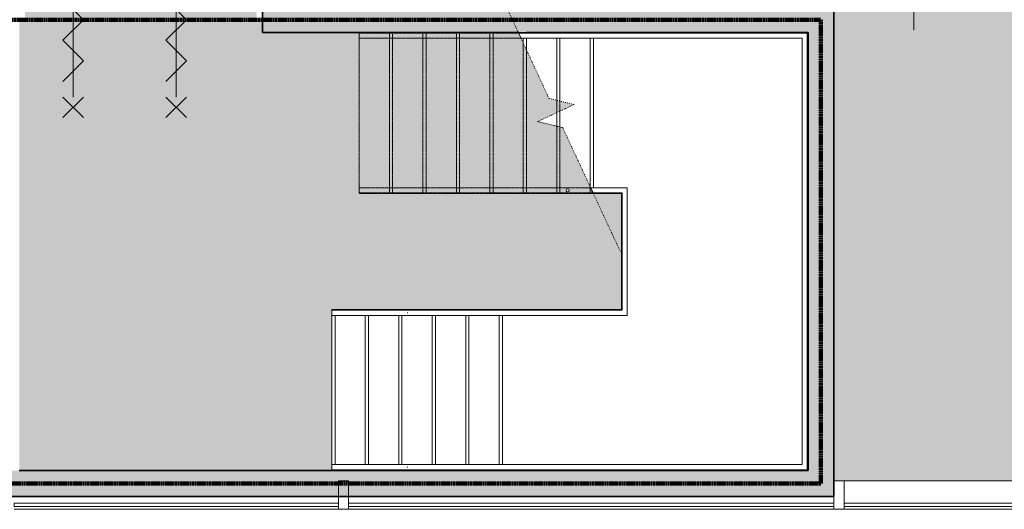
# Model space of a CAD drawing. Header units: millimetres. Extents: x 78984 to 109533, y 218 to 35070.
# Tile 12 of 28: x 94352 to 102002, y 6166 to 9966. Entities that reach past the tile are written whole.
import ezdxf

# ---------------------------------------------------------------- set-up
doc = ezdxf.new("R2010")
doc.units = ezdxf.units.MM
for name, pattern in [('Dash dot', [15.875, 6.35, -4.7625, 0, -4.7625]), ('dash fine', [1.53, 1, -0.53]), ('dash-dash', [6, 3, -1, 1, -1])]:
    doc.linetypes.add(name, pattern=pattern)
for name, color, linetype, lineweight in [('A-ANNO-DIMS', 211, 'Continuous', 9), ('A-ANNO-DIMS-100', 211, 'Continuous', 9), ('A-AREA-PATT', 32, 'Continuous', 9), ('A-DETL', 90, 'Continuous', 13), ('A-FLOR-HRAL', 11, 'Continuous', 13), ('A-GLAZ-CURT', 52, 'Continuous', 13), ('A-GLAZ-CWMG', 51, 'Continuous', 13), ('A-WALL', 113, 'Continuous', 18), ('A-WALL-PATT', 111, 'Continuous', 35), ('S-STRS', 31, 'Continuous', 13), ('S-STRS-MBND', 31, 'dash fine', 9)]:
    doc.layers.add(name, color=color, linetype=linetype, lineweight=lineweight)
doc.styles.add('Arial', font='arial.ttf', dxfattribs={"height": 180})
doc.dimstyles.new('1_8mm', dxfattribs={"dimscale": 304.8, "dimtxt": 183.646692, "dimasz": 0.918635, "dimexe": 0.492126, "dimexo": 0.0625, "dimgap": 0.059055, "dimtad": 1, "dimdec": 0, "dimrnd": 5, "dimzin": 0, "dimdsep": 46, "dimtxsty": 'Arial', "dimblk1": 'DOTSMALL', "dimblk2": 'DOTSMALL', "dimsah": 1, "dimcen": 0.09, "dimdle": 0.590551, "dimazin": 0, "dimtfac": 1, "dimtdec": 4, "dimtix": 1, "dimtmove": 0, "dimatfit": 3, "dimfxl": 0.492126, "dimfxlon": 1, "dimtvp": 1, "dimtolj": 1, "dimtzin": 0, "dimlwd": 13, "dimlwe": 13, "dimarcsym": 2})

# ---------------------------------------------------------------- blocks, each defined once
blk = doc.blocks.new('System Panel - glas_offset-35-7520141-plot_02')
at = {"layer": 'A-GLAZ-CURT'}
for p, q in [((775, -22.5), (-775, -22.5)), ((-775, -22.5), (-775, -47.5)), ((-775, -47.5), (775, -47.5)), ((775, -47.5), (775, -22.5))]:
    blk.add_line(p, q, dxfattribs=at)
blk = doc.blocks.new('Rectangular Mullion - 80x220-7520138-plot_02')
at = {"layer": 'A-GLAZ-CWMG'}
for p, q in [((100757.8, 6385.6), (102297.8, 6385.6)), ((100757.8, 6165.6), (102307.8, 6165.6))]:
    blk.add_line(p, q, dxfattribs=at)
blk = doc.blocks.new('System Panel - glas_offset-35-7519958-plot_02')
at = {"layer": 'A-GLAZ-CURT'}
for p, q in [((1260, -22.5), (-1260, -22.5)), ((-1260, -22.5), (-1260, -47.5)), ((-1260, -47.5), (1260, -47.5)), ((1260, -47.5), (1260, -22.5))]:
    blk.add_line(p, q, dxfattribs=at)
blk = doc.blocks.new('Rectangular Mullion - 80x220-7519956-plot_02')
at = {"layer": 'A-GLAZ-CWMG'}
blk.add_line((94307.7, 6165.6), (96827.7, 6165.6), dxfattribs=at)
blk = doc.blocks.new('Rectangular Mullion - 80x220-7500623-plot_02')
at = {"layer": 'A-GLAZ-CWMG'}
for p, q in [((-40, 220), (40, 220)), ((-40, 0), (-40, 220)), ((40, 220), (40, 0)), ((40, 0), (-40, 0))]:
    blk.add_line(p, q, dxfattribs=at)
blk = doc.blocks.new('System Panel - glas_offset-35-7520097-plot_02')
at = {"layer": 'A-GLAZ-CURT'}
for p, q in [((1885.046875, -22.5), (-1885.046875, -22.5)), ((-1885.046875, -22.5), (-1885.046875, -47.5)), ((-1885.046875, -47.5), (1885.046875, -47.5)), ((1885.046875, -47.5), (1885.046875, -22.5))]:
    blk.add_line(p, q, dxfattribs=at)
blk = doc.blocks.new('Rectangular Mullion - 80x220-7520095-plot_02')
at = {"layer": 'A-GLAZ-CWMG'}
blk.add_line((96907.7, 6165.6), (100677.8, 6165.6), dxfattribs=at)
blk = doc.blocks.new('Railing - 25mm-7604522-plot_02')
at = {"layer": 'A-FLOR-HRAL'}
blk.add_arc((0, 0), 12.5, 216.71792, 273.39395, dxfattribs=at)
blk = doc.blocks.new('Railing - 25mm-7605725-plot_02')
at = {"layer": 'A-FLOR-HRAL'}
for start, end in [(360, 180), (180, 360)]:
    blk.add_arc((0, 0), 12.5, start, end, dxfattribs=at)
blk = doc.blocks.new('Railing - Railing-7605895-plot_02')
at = {"extrusion": (0, 0, -1), "zscale": -1}
for name, p, rotation in [('Railing - 25mm-7605725-plot_02', (-98609.6, 8640.9), 90.00000000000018), ('Railing - 25mm-7604522-plot_02', (-98809.6, 8640.9), 90.00000000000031)]:
    blk.add_blockref(name, p, dxfattribs=dict(at, rotation=rotation))
blk = doc.blocks.new('Top Rail Type - Top Rail_Internal_-7605907-plot_02')
at = {"layer": 'A-FLOR-HRAL'}
for p, q in [((97398.7, 6512.2), (96777.2, 6512.2)), ((96777.2, 6472.2), (97398.7, 6472.2))]:
    blk.add_line(p, q, dxfattribs=at)
at = {"layer": 'A-FLOR-HRAL', "flags": 128}
for points in [[(96777.2, 6490.3), (96777.2, 6492.2), (96777.2, 6494.1)], [(97364.3, 6494.7), (97364.1, 6492.2), (97364.3, 6489.7)]]:
    blk.add_lwpolyline(points, dxfattribs=at)
blk = doc.blocks.new('Top Rail Type - Top Rail_Internal_-V19-plot_02')
at = {"layer": 'A-FLOR-HRAL', "linetype": 'dash fine'}
for p, q in [((96989.6, 9821.3), (96989.6, 9861.3)), ((98228.6, 9861.3), (96989.6, 9861.3)), ((98247.3, 9821.3), (96989.6, 9821.3))]:
    blk.add_line(p, q, dxfattribs=at)
at = {"layer": 'A-FLOR-HRAL'}
for p, q in [((98228.6, 9861.3), (98247.3, 9821.3)), ((99069.6, 9861.3), (98228.6, 9861.3)), ((99069.6, 9821.3), (98247.3, 9821.3)), ((100470.6, 9861.3), (99069.6, 9861.3)), ((100430.6, 9821.3), (99069.6, 9821.3)), ((100430.6, 6512.2), (100430.6, 9821.3)), ((100470.6, 6472.2), (100470.6, 9861.3)), ((96777.2, 6512.2), (96777.2, 6472.2)), ((96777.2, 6512.2), (98077.2, 6512.2)), ((98077.2, 6512.2), (100430.6, 6512.2)), ((96777.2, 6472.2), (98077.2, 6472.2)), ((98077.2, 6472.2), (100470.6, 6472.2))]:
    blk.add_line(p, q, dxfattribs=at)
blk = doc.blocks.new('Top Rail Type - Top Rail_Internal_-7605923-plot_02')
at = {"layer": 'A-FLOR-HRAL'}
for p, q in [((97398.7, 7710.1), (96777.2, 7710.1)), ((96777.2, 7670.1), (97398.7, 7670.1))]:
    blk.add_line(p, q, dxfattribs=at)
at = {"layer": 'A-FLOR-HRAL', "flags": 128}
for points in [[(96777.2, 7688.2), (96777.2, 7690.1), (96777.2, 7692)], [(97364.3, 7692.6), (97364.1, 7690.1), (97364.3, 7687.6)]]:
    blk.add_lwpolyline(points, dxfattribs=at)
blk = doc.blocks.new('Top Rail Type - Top Rail_Internal_-V20-plot_02')
at = {"layer": 'A-FLOR-HRAL', "linetype": 'dash fine'}
for p, q in [((96989.6, 8620.9), (96989.6, 8660.9)), ((98788.4, 8660.9), (96989.6, 8660.9)), ((98807, 8620.9), (96989.6, 8620.9))]:
    blk.add_line(p, q, dxfattribs=at)
at = {"layer": 'A-FLOR-HRAL'}
for p, q in [((98788.4, 8660.9), (98807, 8620.9)), ((98809.6, 8660.9), (98788.4, 8660.9)), ((99072.6, 8660.9), (98809.6, 8660.9)), ((99072.6, 7670.1), (99072.6, 8660.9)), ((98809.6, 8620.9), (98807, 8620.9)), ((99032.6, 8620.9), (98809.6, 8620.9)), ((99032.6, 7710.1), (99032.6, 8620.9)), ((96777.2, 7710.1), (96777.2, 7670.1)), ((96777.2, 7710.1), (98077.2, 7710.1)), ((96777.2, 7670.1), (98077.2, 7670.1)), ((98077.2, 7710.1), (99032.6, 7710.1)), ((98077.2, 7670.1), (99072.6, 7670.1))]:
    blk.add_line(p, q, dxfattribs=at)
blk = doc.blocks.new('Railing - Railing-7618281-plot_02')
at = {"extrusion": (0, 0, -1), "zscale": -1}
for name, p, rotation in [('Railing - 25mm-7605725-plot_02', (-98609.6, 8640.9), 90.00000000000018), ('Railing - 25mm-7604522-plot_02', (-98809.6, 8640.9), 90.00000000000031)]:
    blk.add_blockref(name, p, dxfattribs=dict(at, rotation=rotation))
blk = doc.blocks.new('Top Rail Type - Top Rail_Internal_-7618293-plot_02')
at = {"layer": 'A-FLOR-HRAL'}
for p, q in [((97398.7, 6512.2), (96777.2, 6512.2)), ((96777.2, 6472.2), (97398.7, 6472.2))]:
    blk.add_line(p, q, dxfattribs=at)
at = {"layer": 'A-FLOR-HRAL', "flags": 128}
for points in [[(96777.2, 6490.3), (96777.2, 6492.2), (96777.2, 6494.1)], [(97364.3, 6494.7), (97364.1, 6492.2), (97364.3, 6489.7)]]:
    blk.add_lwpolyline(points, dxfattribs=at)
blk = doc.blocks.new('Top Rail Type - Top Rail_Internal_-V23-plot_02')
at = {"layer": 'A-FLOR-HRAL', "linetype": 'dash fine'}
for p, q in [((96989.6, 9821.3), (96989.6, 9861.3)), ((98228.6, 9861.3), (96989.6, 9861.3)), ((98247.3, 9821.3), (96989.6, 9821.3))]:
    blk.add_line(p, q, dxfattribs=at)
at = {"layer": 'A-FLOR-HRAL'}
for p, q in [((98228.6, 9861.3), (98247.3, 9821.3)), ((99069.6, 9861.3), (98228.6, 9861.3)), ((99069.6, 9821.3), (98247.3, 9821.3)), ((100470.6, 9861.3), (99069.6, 9861.3)), ((100430.6, 9821.3), (99069.6, 9821.3)), ((100430.6, 6512.2), (100430.6, 9821.3)), ((100470.6, 6472.2), (100470.6, 9861.3)), ((96777.2, 6512.2), (96777.2, 6472.2)), ((96777.2, 6512.2), (98077.2, 6512.2)), ((98077.2, 6512.2), (100430.6, 6512.2)), ((96777.2, 6472.2), (98077.2, 6472.2)), ((98077.2, 6472.2), (100470.6, 6472.2))]:
    blk.add_line(p, q, dxfattribs=at)
blk = doc.blocks.new('Top Rail Type - Top Rail_Internal_-7618309-plot_02')
at = {"layer": 'A-FLOR-HRAL'}
for p, q in [((97398.7, 7710.1), (96777.2, 7710.1)), ((96777.2, 7670.1), (97398.7, 7670.1))]:
    blk.add_line(p, q, dxfattribs=at)
at = {"layer": 'A-FLOR-HRAL', "flags": 128}
for points in [[(96777.2, 7688.2), (96777.2, 7690.1), (96777.2, 7692)], [(97364.3, 7692.6), (97364.1, 7690.1), (97364.3, 7687.6)]]:
    blk.add_lwpolyline(points, dxfattribs=at)
blk = doc.blocks.new('Top Rail Type - Top Rail_Internal_-V24-plot_02')
at = {"layer": 'A-FLOR-HRAL', "linetype": 'dash fine'}
for p, q in [((96989.6, 8620.9), (96989.6, 8660.9)), ((98788.4, 8660.9), (96989.6, 8660.9)), ((98807, 8620.9), (96989.6, 8620.9))]:
    blk.add_line(p, q, dxfattribs=at)
at = {"layer": 'A-FLOR-HRAL'}
for p, q in [((98788.4, 8660.9), (98807, 8620.9)), ((98809.6, 8660.9), (98788.4, 8660.9)), ((99072.6, 8660.9), (98809.6, 8660.9)), ((99072.6, 7670.1), (99072.6, 8660.9)), ((98809.6, 8620.9), (98807, 8620.9)), ((99032.6, 8620.9), (98809.6, 8620.9)), ((99032.6, 7710.1), (99032.6, 8620.9)), ((96777.2, 7710.1), (96777.2, 7670.1)), ((96777.2, 7710.1), (98077.2, 7710.1)), ((96777.2, 7670.1), (98077.2, 7670.1)), ((98077.2, 7710.1), (99032.6, 7710.1)), ((98077.2, 7670.1), (99072.6, 7670.1))]:
    blk.add_line(p, q, dxfattribs=at)
blk = doc.blocks.new('DIMBLOCK36-plot_02')
at = {"layer": 'A-ANNO-DIMS-100', "lineweight": 25}
h = blk.add_hatch(color=256, dxfattribs=at)
edge = h.paths.add_edge_path()
edge.add_arc((101298.6, 11665.7), 35, 0, 360)
h = blk.add_hatch(color=256, dxfattribs=at)
edge = h.paths.add_edge_path()
edge.add_arc((101298.6, 10065.7), 35, 0, 360)
at = {"layer": 'A-ANNO-DIMS-100', "lineweight": 13}
for p, q in [((101298.6, 9885.7), (101298.6, 11845.7)), ((101298.6, 11665.7), (101148.6, 11665.7)), ((101298.6, 11665.7), (101448.6, 11665.7)), ((101298.6, 10065.7), (101148.6, 10065.7)), ((101298.6, 10065.7), (101448.6, 10065.7))]:
    blk.add_line(p, q, dxfattribs=at)
at = {"layer": 'A-ANNO-DIMS-100', "lineweight": 25}
for centre in [(101298.6, 11665.7), (101298.6, 10065.7)]:
    blk.add_circle(centre, 35, dxfattribs=at)
at = {"layer": 'A-ANNO-DIMS-100', "color": 0, "lineweight": 13, "insert": (101046.9, 10588.8), "char_height": 180, "width": 664.518, "attachment_point": 1, "rotation": 90, "line_spacing_factor": 0.941778, "style": 'Arial'}
blk.add_mtext('1600', dxfattribs=at)
blk = doc.blocks.new('_DotSmall')
at = {"color": 0, "linetype": 'ByBlock', "const_width": 0.5}
blk.add_lwpolyline([(-0.0625, 0, 1), (0.0625, 0, 1)], format="xyb", close=True, dxfattribs=at)

msp = doc.modelspace()

# ---------------------------------------------------------------- hatches: boundary and pattern name
at = {"layer": 'A-AREA-PATT'}
h = msp.add_hatch(color=9, dxfattribs=at)
h.paths.add_polyline_path([(100717.8, 6385.6), (102297.8, 6385.6), (102297.8, 6485.6), (102347.8, 6485.6), (102347.8, 7385.6), (102297.8, 7385.6), (102297.8, 11465.8), (102047.6, 11465.8), (102047.6, 12065.8), (102297.8, 12065.8), (102297.8, 12445.7), (102347.8, 12445.7), (102347.8, 13345.7), (102297.8, 13345.7), (102297.8, 13645.7), (102347.8, 13645.7), (102347.8, 14545.7), (102297.8, 14545.7), (102297.8, 17315.7), (102347.8, 17315.7), (102347.8, 18215.7), (102297.8, 18215.7), (102297.8, 19565.2), (102047.6, 19565.2), (102047.6, 20165.2), (102297.8, 20165.2), (102297.8, 25165.7), (88647.7, 25165.7), (88647.7, 27665.6), (88547.4, 27665.6), (88547.4, 28265.6), (89147.4, 28265.6), (89147.4, 28065.8), (104107.8, 28065.8), (104107.8, 28145.8), (104157.8, 28145.8), (104157.8, 28920.8), (104107.8, 28920.8), (104107.8, 29265.7), (99707.8, 29265.7), (99707.8, 29315.7), (98932.8, 29315.7), (98932.8, 29265.7), (94282.8, 29265.7), (94282.8, 29315.7), (93507.8, 29315.7), (93507.8, 29265.7), (93207.8, 29265.7), (93207.8, 29315.7), (92432.8, 29315.7), (92432.8, 29265.7), (87907.8, 29265.7), (87907.8, 33279.8), (87957.8, 33279.8), (87957.8, 33345.7), (86197.8, 33345.7), (86197.8, 33245.7), (86147.8, 33245.7), (86147.8, 32345.7), (86197.8, 32345.7), (86197.8, 27185.8), (86147.8, 27185.8), (86147.8, 26285.8), (86197.8, 26285.8), (86197.8, 25985.8), (86147.8, 25985.8), (86147.8, 25085.8), (86197.8, 25085.8), (86197.8, 22510.7), (86147.8, 22510.7), (86147.8, 21610.7), (86197.8, 21610.7), (86197.8, 20165.8), (86447.8, 20165.8), (86447.8, 19565.8), (86197.8, 19565.8), (86197.8, 16350.7), (86147.8, 16350.7), (86147.8, 15450.7), (86197.8, 15450.7), (86197.8, 15260.7), (86147.8, 15260.7), (86147.8, 14360.7), (86197.8, 14360.7), (86197.8, 12065.8), (86447.8, 12065.8), (86447.8, 11465.8), (86197.8, 11465.8), (86197.8, 7485.7), (86147.8, 7485.7), (86147.8, 6585.7), (86197.8, 6585.7), (86196.9, 6451.8), (86147.8, 6451.8), (86147.8, 6385.6), (88647.7, 6385.6), (88647.7, 14015.7), (90447.7, 14015.7), (90447.7, 13965.7), (91347.7, 13965.7), (91347.7, 14015.7), (91647.7, 14015.7), (91647.7, 13965.7), (92547.7, 13965.7), (92547.7, 14015.7), (94347.7, 14015.7), (94347.7, 10065.7), (96777.8, 10065.7), (96777.8, 10665.7), (96827.8, 10665.7), (96827.8, 11565.7), (96777.8, 11565.7), (96777.8, 14015.7), (100677.8, 14015.7), (100677.8, 6385.6)])
h.paths.add_polyline_path([(88697.7, 8140.6), (88697.7, 8915.6), (88687.7, 8915.6), (88687.7, 8140.6)])
h.paths.add_polyline_path([(88687.7, 9910.7), (88697.7, 9910.7), (88697.7, 10685.7), (88687.7, 10685.7), (88687.7, 10563.1)])
h.paths.add_polyline_path([(95292.7, 9965.7), (96192.7, 9965.7), (96192.7, 10025.7), (94392.7, 10025.7), (94392.7, 9965.7)])
h.paths.add_polyline_path([(99177.8, 13965.7), (99177.8, 13975.7), (98277.8, 13975.7), (98277.8, 13965.7), (98564.8, 13965.7)])
h.paths.add_polyline_path([(100295.5, 15515.8), (100100.3, 15515.8), (100100.3, 15565.8), (99200.3, 15565.8), (99200.3, 15515.8), (96369.2, 15515.8), (96369.2, 15565.8), (95469.2, 15565.8), (95469.2, 15515.8), (94079.8, 15515.8), (94079.8, 15565.8), (93179.8, 15565.8), (93179.8, 15515.8), (91929.8, 15515.8), (91929.8, 15565.8), (91029.8, 15565.8), (91029.8, 15515.8), (89692.7, 15515.8), (89692.7, 15565.8), (88792.7, 15565.8), (88792.7, 15515.8), (88647.7, 15515.8), (88647.7, 23515.8), (88792.7, 23515.8), (88792.7, 23465.8), (89692.7, 23465.8), (89692.7, 23515.8), (91029.8, 23515.8), (91029.8, 23465.8), (91929.8, 23465.8), (91929.8, 23515.8), (93179.8, 23515.8), (93179.8, 23465.8), (94079.8, 23465.8), (94079.8, 23515.8), (95469.2, 23515.8), (95469.2, 23465.8), (96369.2, 23465.8), (96369.2, 23515.8), (99200.3, 23515.8), (99200.3, 23465.8), (100100.3, 23465.8), (100100.3, 23515.8), (100334.8, 23515.8), (100334.6, 15515.8), (100322.3, 15515.8)])
h.paths.add_polyline_path([(102337.8, 22865.5), (102347.8, 22865.5), (102347.8, 24665.5), (102337.8, 24665.5), (102337.8, 23465.8)])
h.paths.add_polyline_path([(101453, 25205.7), (101480.3, 25205.7), (101480.3, 25265.7), (100580.3, 25265.7), (100580.3, 25205.7)])
h.paths.add_polyline_path([(99010.4, 25205.7), (99785.4, 25205.7), (99785.4, 25265.7), (99010.4, 25265.7)])
h.paths.add_polyline_path([(95676.5, 25205.7), (95935.2, 25205.7), (95935.2, 25265.7), (95160.2, 25265.7), (95160.2, 25205.7), (95284.8, 25205.7)])
h.paths.add_polyline_path([(93357.8, 28015.8), (93747.2, 28015.8), (93747.2, 28025.8), (92847.2, 28025.8), (92847.2, 28015.8)])
h.paths.add_polyline_path([(90097.3, 28015.8), (90097.3, 28025.8), (89197.3, 28025.8), (89197.3, 28015.8), (89900, 28015.8)])
h = msp.add_hatch(color=9, dxfattribs=at)
h.paths.add_polyline_path([(100477.8, 6465.6), (100477.8, 9865.7), (100476, 9865.7), (100476, 6466.8), (96777.2, 6466.8), (96777.2, 7715.5), (99027.2, 7715.5), (99027.2, 8615.5), (98809.6, 8615.5), (98802.3, 8631.1), (98799.8, 8633.1), (98797.4, 8638.1), (98796.4, 8643.7), (98570.7, 9127.8), (98376.2, 9175.1), (98659.4, 9307.1), (98465, 9354.4), (98226.1, 9865.7), (96237.7, 9865.7), (96237.7, 9965.7), (94347.7, 9965.7), (94347.7, 6465.6), (100476, 6465.6)])
h.paths.add_polyline_path([(98609.6, 8628.4), (98604.1, 8629.6), (98599.8, 8633.1), (98597.4, 8638.1), (98597.4, 8643.7), (98599.8, 8648.7), (98604.1, 8652.2), (98609.6, 8653.4), (98615, 8652.2), (98619.3, 8648.7), (98621.7, 8643.7), (98621.7, 8638.1), (98619.3, 8633.1), (98615, 8629.6)])
at = {"layer": 'A-WALL-PATT', "lineweight": 18}
for points in [[(100189.4, 9865.7), (100477.8, 9865.7), (100477.8, 10065.7), (96237.7, 10065.7), (96237.7, 9865.7), (100008.9, 9865.7)], [(100677.8, 6465.6), (100677.8, 10065.7), (100477.8, 10065.7), (100477.8, 6465.6)], [(100677.8, 6265.6), (100677.8, 6465.6), (92147.7, 6465.6), (92147.7, 6265.6), (100477.8, 6265.6)]]:
    msp.add_hatch(color=256, dxfattribs=at).paths.add_polyline_path(points)

# ---------------------------------------------------------------- linework, layer by layer
at = {"layer": 'A-DETL'}
for p, q in [((94767.7, 10565.7), (94767.7, 9365.7)), ((95567.7, 10565.7), (95567.7, 9365.7)), ((94687.7, 10125.7), (94847.7, 9965.7)), ((95487.7, 10125.7), (95647.7, 9965.7)), ((94687.7, 9805.7), (94847.7, 9965.7)), ((95487.7, 9805.7), (95647.7, 9965.7)), ((94687.7, 9805.7), (94847.7, 9645.7)), ((95487.7, 9805.7), (95647.7, 9645.7)), ((94687.7, 9485.7), (94847.7, 9645.7)), ((95487.7, 9485.7), (95647.7, 9645.7)), ((94687.7, 9365.7), (94847.7, 9205.7)), ((94847.7, 9365.7), (94687.7, 9205.7)), ((95487.7, 9365.7), (95647.7, 9205.7)), ((95647.7, 9365.7), (95487.7, 9205.7))]:
    msp.add_line(p, q, dxfattribs=at)
at = {"layer": 'A-DETL', "linetype": 'dash-dash', "lineweight": 100}
for p, q in [((94247.7, 9965.7), (100577.8, 9965.7)), ((100577.8, 9965.7), (100577.8, 6365.6)), ((100577.8, 6365.6), (92047.7, 6365.6))]:
    msp.add_line(p, q, dxfattribs=at)
at = {"layer": 'A-WALL', "lineweight": 35}
for p, q in [((96237.7, 10065.7), (96237.7, 9865.7)), ((100677.8, 6265.6), (100677.8, 10065.7)), ((96237.7, 9865.7), (98226.6, 9865.7)), ((98289.6, 9865.7), (100477.8, 9865.7)), ((100477.8, 9865.7), (100477.8, 6465.6)), ((100477.8, 6465.6), (94347.7, 6465.6)), ((91947.7, 6265.6), (100677.8, 6265.6))]:
    msp.add_line(p, q, dxfattribs=at)
at = {"layer": 'S-STRS'}
for p, q in [((98289.6, 9866.7), (98226.1, 9866.7)), ((98289.6, 9866.7), (98226.1, 9866.7)), ((98264.6, 9861.3), (98264.6, 9866.7)), ((98264.6, 9861.3), (98264.6, 9866.7)), ((98264.6, 9784.2), (98264.6, 9821.3)), ((98264.6, 9784.2), (98264.6, 9821.3)), ((98289.6, 9861.3), (98289.6, 9866.7)), ((98289.6, 9861.3), (98289.6, 9866.7)), ((98289.6, 9730.6), (98289.6, 9821.3)), ((98289.6, 9730.6), (98289.6, 9821.3)), ((98524.6, 9861.3), (98524.6, 9865.7)), ((98524.6, 9861.3), (98524.6, 9865.7)), ((98524.6, 9339.9), (98524.6, 9821.3)), ((98524.6, 9339.9), (98524.6, 9821.3)), ((98549.6, 9861.3), (98549.6, 9865.7)), ((98549.6, 9861.3), (98549.6, 9865.7)), ((98549.6, 9333.8), (98549.6, 9821.3)), ((98549.6, 9333.8), (98549.6, 9821.3)), ((98784.6, 9861.3), (98784.6, 9865.7)), ((98784.6, 9861.3), (98784.6, 9865.7)), ((98784.6, 8669.1), (98784.6, 9821.3)), ((98784.6, 8669.1), (98784.6, 9821.3)), ((98809.6, 9861.3), (98809.6, 9865.7)), ((98809.6, 9861.3), (98809.6, 9865.7)), ((98809.6, 8660.9), (98809.6, 9821.3)), ((98809.6, 8660.9), (98809.6, 9821.3)), ((100476, 6466.8), (100476, 9865.8)), ((100476, 6466.8), (100476, 9865.8)), ((98524.6, 9139), (98524.6, 9244.2)), ((98524.6, 9139), (98524.6, 9244.2)), ((98549.6, 9132.9), (98549.6, 9255.9)), ((98549.6, 9132.9), (98549.6, 9255.9)), ((98809.6, 8615.5), (98809.6, 8620.9)), ((98809.6, 8615.5), (98809.6, 8620.9)), ((98809.6, 8615.5), (99027.2, 8615.5)), ((98809.6, 8615.5), (99027.2, 8615.5)), ((99027.2, 8615.5), (99027.2, 7715.5)), ((99027.2, 8615.5), (99027.2, 7715.5)), ((96777.2, 7715.5), (96777.2, 7710.1)), ((96777.2, 7715.5), (97037.2, 7715.5)), ((96777.2, 7715.5), (96777.2, 7710.1)), ((96777.2, 7715.5), (97037.2, 7715.5)), ((96777.2, 7670.1), (96777.2, 6512.2)), ((96777.2, 7670.1), (96777.2, 6512.2)), ((96802.2, 7715.5), (96802.2, 7710.1)), ((96802.2, 7715.5), (96802.2, 7710.1)), ((96802.2, 7670.1), (96802.2, 6512.2)), ((96802.2, 7670.1), (96802.2, 6512.2)), ((97037.2, 7715.5), (97297.2, 7715.5)), ((97037.2, 7715.5), (97037.2, 7710.1)), ((97037.2, 7715.5), (97297.2, 7715.5)), ((97037.2, 7715.5), (97037.2, 7710.1)), ((97037.2, 7670.1), (97037.2, 6512.2)), ((97037.2, 7670.1), (97037.2, 6512.2)), ((97062.2, 7715.5), (97062.2, 7710.1)), ((97062.2, 7715.5), (97062.2, 7710.1)), ((97062.2, 7670.1), (97062.2, 6512.2)), ((97062.2, 7670.1), (97062.2, 6512.2)), ((97297.2, 7715.5), (97557.2, 7715.5)), ((97297.2, 7715.5), (97297.2, 7710.1)), ((97297.2, 7715.5), (97557.2, 7715.5)), ((97297.2, 7715.5), (97297.2, 7710.1)), ((97297.2, 7670.1), (97297.2, 6512.2)), ((97297.2, 7670.1), (97297.2, 6512.2)), ((97322.2, 7715.5), (97322.2, 7710.1)), ((97322.2, 7715.5), (97322.2, 7710.1)), ((97322.2, 7670.1), (97322.2, 6512.2)), ((97322.2, 7670.1), (97322.2, 6512.2)), ((97557.2, 7715.5), (97817.2, 7715.5)), ((97557.2, 7715.5), (97557.2, 7710.1)), ((97557.2, 7715.5), (97817.2, 7715.5)), ((97557.2, 7715.5), (97557.2, 7710.1)), ((97557.2, 7670.1), (97557.2, 6512.2)), ((97557.2, 7670.1), (97557.2, 6512.2)), ((97582.2, 7715.5), (97582.2, 7710.1)), ((97582.2, 7715.5), (97582.2, 7710.1)), ((97582.2, 7670.1), (97582.2, 6512.2)), ((97582.2, 7670.1), (97582.2, 6512.2)), ((97817.2, 7715.5), (98077.2, 7715.5)), ((97817.2, 7715.5), (97817.2, 7710.1)), ((97817.2, 7715.5), (98077.2, 7715.5)), ((97817.2, 7715.5), (97817.2, 7710.1)), ((97817.2, 7670.1), (97817.2, 6512.2)), ((97817.2, 7670.1), (97817.2, 6512.2)), ((97842.2, 7715.5), (97842.2, 7710.1)), ((97842.2, 7715.5), (97842.2, 7710.1)), ((97842.2, 7670.1), (97842.2, 6512.2)), ((97842.2, 7670.1), (97842.2, 6512.2)), ((99027.2, 7715.5), (98077.2, 7715.5)), ((98077.2, 7715.5), (98077.2, 7710.1)), ((99027.2, 7715.5), (98077.2, 7715.5)), ((98077.2, 7715.5), (98077.2, 7710.1)), ((98077.2, 7670.1), (98077.2, 6512.2)), ((98077.2, 7670.1), (98077.2, 6512.2)), ((98102.2, 7715.5), (98102.2, 7710.1)), ((98102.2, 7715.5), (98102.2, 7710.1)), ((98102.2, 7670.1), (98102.2, 6512.2)), ((98102.2, 7670.1), (98102.2, 6512.2)), ((96777.2, 6472.2), (96777.2, 6466.8)), ((96777.2, 6472.2), (96777.2, 6466.8)), ((96777.2, 6466.8), (97037.2, 6466.8)), ((96777.2, 6466.8), (97037.2, 6466.8)), ((96802.2, 6472.2), (96802.2, 6466.8)), ((96802.2, 6472.2), (96802.2, 6466.8)), ((97037.2, 6472.2), (97037.2, 6466.8)), ((97037.2, 6472.2), (97037.2, 6466.8)), ((97037.2, 6466.8), (97297.2, 6466.8)), ((97037.2, 6466.8), (97297.2, 6466.8)), ((97062.2, 6472.2), (97062.2, 6466.8)), ((97062.2, 6472.2), (97062.2, 6466.8)), ((97297.2, 6472.2), (97297.2, 6466.8)), ((97297.2, 6472.2), (97297.2, 6466.8)), ((97297.2, 6466.8), (97557.2, 6466.8)), ((97297.2, 6466.8), (97557.2, 6466.8)), ((97322.2, 6472.2), (97322.2, 6466.8)), ((97322.2, 6472.2), (97322.2, 6466.8)), ((97557.2, 6472.2), (97557.2, 6466.8)), ((97557.2, 6472.2), (97557.2, 6466.8)), ((97557.2, 6466.8), (97817.2, 6466.8)), ((97557.2, 6466.8), (97817.2, 6466.8)), ((97582.2, 6472.2), (97582.2, 6466.8)), ((97582.2, 6472.2), (97582.2, 6466.8)), ((97817.2, 6472.2), (97817.2, 6466.8)), ((97817.2, 6472.2), (97817.2, 6466.8)), ((97817.2, 6466.8), (98077.2, 6466.8)), ((97817.2, 6466.8), (98077.2, 6466.8)), ((97842.2, 6472.2), (97842.2, 6466.8)), ((97842.2, 6472.2), (97842.2, 6466.8)), ((98077.2, 6472.2), (98077.2, 6466.8)), ((98077.2, 6472.2), (98077.2, 6466.8)), ((98077.2, 6466.8), (100476, 6466.8)), ((98077.2, 6466.8), (100476, 6466.8)), ((98102.2, 6472.2), (98102.2, 6466.8)), ((98102.2, 6472.2), (98102.2, 6466.8))]:
    msp.add_line(p, q, dxfattribs=at)
at = {"layer": 'S-STRS-MBND', "linetype": 'Dash dot', "lineweight": 13}
for p, q in [((98014.8, 10319.9), (98228.6, 9861.3)), ((98014.8, 10319.9), (98228.6, 9861.3)), ((98247.3, 9821.3), (98465, 9354.4)), ((98247.3, 9821.3), (98465, 9354.4)), ((98465, 9354.4), (98659.4, 9307.1)), ((98465, 9354.4), (98659.4, 9307.1)), ((98659.4, 9307.1), (98376.2, 9175.1)), ((98659.4, 9307.1), (98376.2, 9175.1)), ((98376.2, 9175.1), (98570.7, 9127.8)), ((98376.2, 9175.1), (98570.7, 9127.8)), ((98570.7, 9127.8), (99020.9, 8162.3)), ((98570.7, 9127.8), (99020.9, 8162.3))]:
    msp.add_line(p, q, dxfattribs=at)
at = {"layer": 'S-STRS-MBND'}
for p, q in [((96989.6, 8615.5), (96989.6, 9866.7)), ((98226.1, 9866.7), (96989.6, 9866.7)), ((96989.6, 8615.5), (96989.6, 9866.7)), ((98226.1, 9866.7), (96989.6, 9866.7)), ((97224.6, 8615.5), (97224.6, 9866.7)), ((97224.6, 8615.5), (97224.6, 9866.7)), ((97249.6, 8615.5), (97249.6, 9866.7)), ((97249.6, 8615.5), (97249.6, 9866.7)), ((97484.6, 8615.5), (97484.6, 9866.7)), ((97484.6, 8615.5), (97484.6, 9866.7)), ((97509.6, 8615.5), (97509.6, 9866.7)), ((97509.6, 8615.5), (97509.6, 9866.7)), ((97744.6, 8615.5), (97744.6, 9866.7)), ((97744.6, 8615.5), (97744.6, 9866.7)), ((97769.6, 8615.5), (97769.6, 9866.7)), ((97769.6, 8615.5), (97769.6, 9866.7)), ((98004.6, 8615.5), (98004.6, 9866.7)), ((98004.6, 8615.5), (98004.6, 9866.7)), ((98029.6, 8615.5), (98029.6, 9866.7)), ((98029.6, 8615.5), (98029.6, 9866.7)), ((98264.6, 8615.5), (98264.6, 9784.2)), ((98264.6, 8615.5), (98264.6, 9784.2)), ((98289.6, 8615.5), (98289.6, 9730.6)), ((98289.6, 8615.5), (98289.6, 9730.6)), ((98524.6, 9244.2), (98524.6, 9339.9)), ((98524.6, 9244.2), (98524.6, 9339.9)), ((98549.6, 9255.9), (98549.6, 9333.8)), ((98549.6, 9255.9), (98549.6, 9333.8)), ((98524.6, 8615.5), (98524.6, 9139)), ((98524.6, 8615.5), (98524.6, 9139)), ((98549.6, 8615.5), (98549.6, 9132.9)), ((98549.6, 8615.5), (98549.6, 9132.9)), ((98784.6, 8615.5), (98784.6, 8669.1)), ((98784.6, 8615.5), (98784.6, 8669.1)), ((98809.6, 8615.5), (96989.6, 8615.5)), ((98809.6, 8615.5), (96989.6, 8615.5))]:
    msp.add_line(p, q, dxfattribs=at)

# ---------------------------------------------------------------- block references
at = {"layer": 'A-FLOR-HRAL'}
for name in ['Top Rail Type - Top Rail_Internal_-V19-plot_02', 'Top Rail Type - Top Rail_Internal_-V23-plot_02', 'Top Rail Type - Top Rail_Internal_-V20-plot_02', 'Top Rail Type - Top Rail_Internal_-V24-plot_02', 'Railing - Railing-7605895-plot_02', 'Railing - Railing-7618281-plot_02', 'Top Rail Type - Top Rail_Internal_-7605923-plot_02', 'Top Rail Type - Top Rail_Internal_-7618309-plot_02', 'Top Rail Type - Top Rail_Internal_-7605907-plot_02', 'Top Rail Type - Top Rail_Internal_-7618293-plot_02']:
    msp.add_blockref(name, (0, 0), dxfattribs=at)
at = {"layer": 'A-GLAZ-CURT', "rotation": 180}
for name, p in [('System Panel - glas_offset-35-7519958-plot_02', (95567.7, 6165.6)), ('System Panel - glas_offset-35-7520097-plot_02', (98792.7, 6165.6)), ('System Panel - glas_offset-35-7520141-plot_02', (101532.8, 6165.6))]:
    msp.add_blockref(name, p, dxfattribs=at)
at = {"layer": 'A-GLAZ-CWMG', "extrusion": (0, 0, -1)}
for p in [(-96867.7, 6165.6), (-100717.8, 6165.6)]:
    msp.add_blockref('Rectangular Mullion - 80x220-7500623-plot_02', p, dxfattribs=at)
at = {"layer": 'A-GLAZ-CWMG'}
for name in ['Rectangular Mullion - 80x220-7520138-plot_02', 'Rectangular Mullion - 80x220-7519956-plot_02', 'Rectangular Mullion - 80x220-7520095-plot_02']:
    msp.add_blockref(name, (0, 0), dxfattribs=at)

# ---------------------------------------------------------------- dimensions: what is measured, and where the dimension line sits
at = {"layer": 'A-ANNO-DIMS', "lineweight": 13}
dim = msp.add_linear_dim(base=(101298.6, 11665.7), p1=(101148.6, 10065.7), p2=(101148.6, 11665.7), angle=90, dimstyle='1_8mm', override={"dimpost": '<>', "dimfxl": 1600.011285}, dxfattribs=at)
dim.commit()
dim.dimension.update_dxf_attribs({"geometry": 'DIMBLOCK36-plot_02', "text_midpoint": (101188.7, 10865.7)})

doc.saveas('drawing.dxf')
